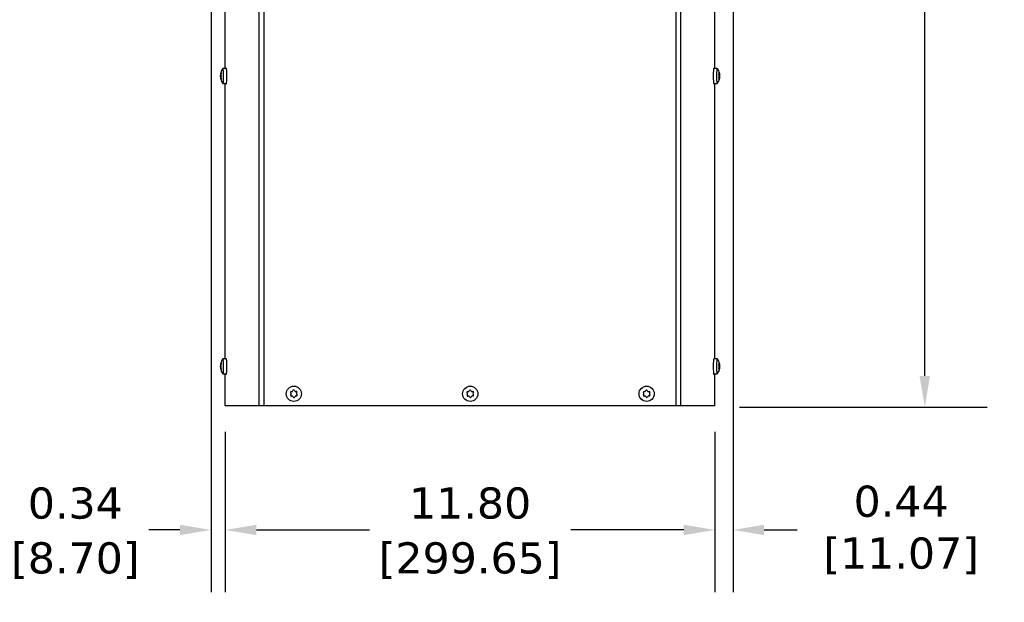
# Model space of a CAD drawing. Header units: inches. Extents: x -1 to 128, y 3 to 101.
# Tile 3 of 17: x 17 to 41, y 44 to 58. Entities that reach past the tile are written whole.
import ezdxf

# ---------------------------------------------------------------- set-up
doc = ezdxf.new("R2010")
doc.units = ezdxf.units.IN
doc.header["$LTSCALE"] = 12
doc.header["$MEASUREMENT"] = 0
doc.header["$PDSIZE"] = -1
doc.linetypes.add('SLD-Solid', pattern=[0])
doc.layers.add('DIMENSIONS', color=140, linetype='SLD-Solid', lineweight=25)
doc.styles.get("Standard").update_dxf_attribs({"font": 'verdana.ttf'})
doc.dimstyles.get("Standard").update_dxf_attribs({"dimtxt": 0.18, "dimasz": 0.18, "dimexe": 0.18, "dimexo": 0.0625, "dimgap": 0.09, "dimtad": 0, "dimtih": 1, "dimtoh": 1, "dimdec": 4, "dimzin": 0, "dimdsep": 46, "dimtxsty": 'Standard', "dimcen": 0.09, "dimadec": 0, "dimazin": 0, "dimtfac": 1, "dimtdec": 4, "dimtofl": 0, "dimtmove": 0, "dimatfit": 3, "dimfxl": 0, "dimtolj": 1, "dimtzin": 0, "dimarcsym": 0})

# ---------------------------------------------------------------- blocks, each defined once
blk = doc.blocks.new('*D137')
at = {"layer": 'Defpoints', "color": 0}
for p in [(34.062, 85.957), (39.232, 85.957), (34.169, 48.246)]:
    blk.add_point(p, dxfattribs=at)
at = {"layer": 'DIMENSIONS', "color": 0, "lineweight": -2}
for p, q in [((34.662, 85.957), (40.732, 85.957)), ((39.232, 85.207), (39.232, 68.562)), ((39.232, 48.996), (39.232, 64.522)), ((34.769, 48.246), (40.732, 48.246))]:
    blk.add_line(p, q, dxfattribs=at)
at = {"layer": 'DIMENSIONS', "color": 0}
for points in [[(39.107, 85.207), (39.357, 85.207), (39.232, 85.957)], [(39.107, 48.996), (39.357, 48.996), (39.232, 48.246)]]:
    blk.add_solid(points, dxfattribs=at)
at = {"layer": 'DIMENSIONS', "color": 0, "insert": (39.232, 66.542), "char_height": 0.75, "attachment_point": 5}
blk.add_mtext('\\A1; 37.71\\P [957.85]\\P (480V)', dxfattribs=at)
blk = doc.blocks.new('*D136')
at = {"layer": 'Defpoints', "color": 0}
for p in [(22.379, 48.246), (34.176, 48.246), (22.379, 45.284)]:
    blk.add_point(p, dxfattribs=at)
at = {"layer": 'DIMENSIONS', "color": 0, "lineweight": -2}
for p, q in [((22.379, 47.646), (22.379, 43.784)), ((34.176, 47.646), (34.176, 43.784)), ((23.129, 45.284), (25.852, 45.284)), ((33.426, 45.284), (30.703, 45.284))]:
    blk.add_line(p, q, dxfattribs=at)
at = {"layer": 'DIMENSIONS', "color": 0}
for points in [[(23.129, 45.409), (23.129, 45.159), (22.379, 45.284)], [(33.426, 45.409), (33.426, 45.159), (34.176, 45.284)]]:
    blk.add_solid(points, dxfattribs=at)
at = {"layer": 'DIMENSIONS', "color": 0, "char_height": 0.75, "attachment_point": 5}
for s, insert in [('\\A1;11.80', (28.278, 45.926)), ('\\A1;[299.65]', (28.278, 44.543))]:
    blk.add_mtext(s, dxfattribs=dict(at, insert=insert))
blk = doc.blocks.new('*D135')
at = {"layer": 'Defpoints', "color": 0}
for p in [(34.612, 58.761), (34.176, 48.246), (34.612, 45.284)]:
    blk.add_point(p, dxfattribs=at)
at = {"layer": 'DIMENSIONS', "color": 0, "lineweight": -2}
for p, q in [((34.612, 58.161), (34.612, 43.784)), ((34.176, 47.646), (34.176, 43.784)), ((33.426, 45.284), (32.676, 45.284)), ((35.362, 45.284), (36.159, 45.284))]:
    blk.add_line(p, q, dxfattribs=at)
at = {"layer": 'DIMENSIONS', "color": 0}
for points in [[(33.426, 45.409), (33.426, 45.159), (34.176, 45.284)], [(35.362, 45.409), (35.362, 45.159), (34.612, 45.284)]]:
    blk.add_solid(points, dxfattribs=at)
at = {"layer": 'DIMENSIONS', "color": 0, "insert": (38.498, 45.284), "char_height": 0.75, "attachment_point": 5}
blk.add_mtext('\\A1; 0.44\\P [11.07]', dxfattribs=at)
blk = doc.blocks.new('*D134')
at = {"layer": 'Defpoints', "color": 0}
for p in [(22.036, 59.377), (22.379, 48.246), (22.036, 45.284)]:
    blk.add_point(p, dxfattribs=at)
at = {"layer": 'DIMENSIONS', "color": 0, "lineweight": -2}
for p, q in [((22.036, 58.777), (22.036, 43.784)), ((22.379, 47.646), (22.379, 43.784)), ((21.286, 45.284), (20.536, 45.284)), ((23.129, 45.284), (23.879, 45.284))]:
    blk.add_line(p, q, dxfattribs=at)
at = {"layer": 'DIMENSIONS', "color": 0}
for points in [[(21.286, 45.409), (21.286, 45.159), (22.036, 45.284)], [(23.129, 45.409), (23.129, 45.159), (22.379, 45.284)]]:
    blk.add_solid(points, dxfattribs=at)
at = {"layer": 'DIMENSIONS', "color": 0, "char_height": 0.75, "attachment_point": 5}
for s, insert in [('\\A1;0.34', (18.767, 45.925)), ('\\A1;[8.70]', (18.767, 44.543))]:
    blk.add_mtext(s, dxfattribs=dict(at, insert=insert))

msp = doc.modelspace()

# ---------------------------------------------------------------- linework, layer by layer
for p, q in [((23.19713, 48.27614), (23.19713, 83.51314)), ((23.31269, 48.27614), (23.31269, 83.51314)), ((33.2421, 48.27614), (33.2421, 83.51314)), ((33.35766, 48.27614), (33.35766, 83.51314)), ((22.37901, 56.40914), (22.37901, 58.86004)), ((34.17577, 56.40914), (34.17577, 58.71309)), ((22.26508, 56.25139), (22.27598, 56.25139)), ((22.2659, 56.26791), (22.27524, 56.26791)), ((22.26694, 56.24203), (22.28124, 56.24203)), ((22.26913, 56.2864), (22.27839, 56.2864)), ((22.26992, 56.29143), (22.27928, 56.29143)), ((22.27142, 56.29404), (22.27968, 56.29404)), ((22.27605, 56.3034), (22.27998, 56.3034)), ((22.40423, 56.40914), (22.32453, 56.40914)), ((34.23032, 56.40914), (34.15062, 56.40914)), ((34.28757, 56.25538), (34.27254, 56.25538)), ((34.29008, 56.23894), (34.27667, 56.23894)), ((34.28207, 56.30636), (34.27894, 56.30636)), ((34.29016, 56.21996), (34.27915, 56.21996)), ((34.28619, 56.29081), (34.28141, 56.29081)), ((34.28193, 56.28211), (34.2877, 56.28211)), ((22.26511, 56.20001), (22.27595, 56.20001)), ((22.26595, 56.18362), (22.27508, 56.18362)), ((22.26696, 56.20914), (22.2802, 56.20914)), ((22.26921, 56.16514), (22.27875, 56.16514)), ((22.27949, 56.16086), (22.27002, 56.16086)), ((22.2715, 56.15838), (22.27983, 56.15838)), ((22.27615, 56.14925), (22.28, 56.14925)), ((22.32453, 56.04314), (22.40423, 56.04314)), ((22.37901, 49.40914), (22.37901, 56.04314)), ((34.15062, 56.04314), (34.23032, 56.04314)), ((34.17577, 49.40914), (34.17577, 56.04314)), ((34.28648, 56.17517), (34.27253, 56.17517)), ((34.28812, 56.17427), (34.27267, 56.17427)), ((34.28099, 56.17018), (34.27412, 56.17018)), ((34.28078, 56.17016), (34.27413, 56.17016)), ((34.28779, 56.20442), (34.27634, 56.20442)), ((34.28274, 56.14753), (34.28018, 56.14753)), ((34.28673, 56.16398), (34.2824, 56.16398)), ((22.40423, 49.40914), (22.32453, 49.40914)), ((34.23032, 49.40914), (34.15062, 49.40914)), ((22.26508, 49.25139), (22.27598, 49.25139)), ((22.26511, 49.20001), (22.27595, 49.20001)), ((22.2659, 49.26791), (22.27524, 49.26791)), ((22.26595, 49.18362), (22.27508, 49.18362)), ((22.26694, 49.24203), (22.28124, 49.24203)), ((22.26696, 49.20914), (22.2802, 49.20914)), ((22.26913, 49.2864), (22.27839, 49.2864)), ((22.26921, 49.16514), (22.27875, 49.16514)), ((22.26992, 49.29143), (22.27928, 49.29143)), ((22.27949, 49.16086), (22.27002, 49.16086)), ((22.27142, 49.29404), (22.27968, 49.29404)), ((22.2715, 49.15838), (22.27983, 49.15838)), ((22.27605, 49.3034), (22.27998, 49.3034)), ((22.27615, 49.14925), (22.28, 49.14925)), ((34.28648, 49.17517), (34.27253, 49.17517)), ((34.28757, 49.25538), (34.27254, 49.25538)), ((34.28812, 49.17427), (34.27267, 49.17427)), ((34.28099, 49.17018), (34.27412, 49.17018)), ((34.28078, 49.17016), (34.27413, 49.17016)), ((34.28779, 49.20442), (34.27634, 49.20442)), ((34.29008, 49.23894), (34.27667, 49.23894)), ((34.28207, 49.30636), (34.27894, 49.30636)), ((34.29016, 49.21996), (34.27915, 49.21996)), ((34.28274, 49.14753), (34.28018, 49.14753)), ((34.28619, 49.29081), (34.28141, 49.29081)), ((34.28193, 49.28211), (34.2877, 49.28211)), ((34.28673, 49.16398), (34.2824, 49.16398)), ((22.32453, 49.04314), (22.40423, 49.04314)), ((22.37901, 48.27614), (22.37901, 49.04314)), ((34.15062, 49.04314), (34.23032, 49.04314)), ((34.17577, 48.27614), (34.17577, 49.04314)), ((24.00263, 48.62831), (24.01108, 48.64475)), ((24.04393, 48.64636), (24.05394, 48.63081)), ((28.25263, 48.62831), (28.26108, 48.64475)), ((28.29393, 48.64636), (28.30394, 48.63081)), ((32.50263, 48.62831), (32.51108, 48.64475)), ((32.54393, 48.64636), (32.55394, 48.63081)), ((23.96317, 48.57232), (23.95315, 48.58786)), ((23.95564, 48.5369), (23.96409, 48.55335)), ((23.96819, 48.61712), (23.98665, 48.61802)), ((23.99192, 48.51016), (23.97346, 48.50926)), ((24.01883, 48.48593), (24.00882, 48.50147)), ((24.06014, 48.50398), (24.05168, 48.48753)), ((24.07084, 48.62213), (24.08931, 48.62303)), ((24.09457, 48.51517), (24.07611, 48.51427)), ((24.10712, 48.59538), (24.09867, 48.57894)), ((24.0996, 48.55996), (24.10961, 48.54442)), ((28.21317, 48.57232), (28.20315, 48.58786)), ((28.20564, 48.5369), (28.21409, 48.55335)), ((28.21819, 48.61712), (28.23665, 48.61802)), ((28.24192, 48.51016), (28.22346, 48.50926)), ((28.26883, 48.48593), (28.25882, 48.50147)), ((28.31014, 48.50398), (28.30168, 48.48753)), ((28.32084, 48.62213), (28.33931, 48.62303)), ((28.34457, 48.51517), (28.32611, 48.51427)), ((28.35712, 48.59538), (28.34867, 48.57894)), ((28.3496, 48.55996), (28.35961, 48.54442)), ((32.46317, 48.57232), (32.45315, 48.58786)), ((32.45564, 48.5369), (32.46409, 48.55335)), ((32.46819, 48.61712), (32.48665, 48.61802)), ((32.49192, 48.51016), (32.47346, 48.50926)), ((32.51883, 48.48593), (32.50882, 48.50147)), ((32.56014, 48.50398), (32.55168, 48.48753)), ((32.57084, 48.62213), (32.58931, 48.62303)), ((32.59457, 48.51517), (32.57611, 48.51427)), ((32.60712, 48.59538), (32.59867, 48.57894)), ((32.5996, 48.55996), (32.60961, 48.54442)), ((23.19713, 48.27614), (22.37901, 48.27614)), ((23.31269, 48.27614), (23.19713, 48.27614)), ((33.2421, 48.27614), (23.31269, 48.27614)), ((33.35766, 48.27614), (33.2421, 48.27614)), ((34.17577, 48.27614), (33.35766, 48.27614))]:
    msp.add_line(p, q)
for centre in [(24.03138, 48.56614), (28.28138, 48.56614), (32.53138, 48.56614)]:
    msp.add_circle(centre, 0.183)
for centre, radius, start, end in [((22.3358, 56.25617), 0.07088, 170.465111, 183.866057), ((22.17865, 56.22553), 0.08981, 349.484664, 10.585154), ((22.56269, 56.22614), 0.30107, 142.854325, 165.277309), ((22.30863, 56.26215), 0.03395, 168.940952, 196.913595), ((22.24044, 56.22667), 0.04359, 337.870732, 22.199087), ((33.99216, 56.22614), 0.30107, 11.697741, 37.145675), ((34.23142, 56.22263), 0.04784, 348.804919, 11.682853), ((34.20142, 56.22907), 0.08921, 354.138026, 6.349747), ((22.33496, 56.19537), 0.07, 176.196512, 189.658034), ((22.56269, 56.22614), 0.30107, 194.913513, 217.145675), ((22.30931, 56.19098), 0.03458, 163.328327, 191.002841), ((33.99216, 56.22614), 0.30107, 322.854325, 345.020358), ((33.99216, 56.22614), 0.30107, 345.020358, 347.921705), ((22.56269, 49.22614), 0.30107, 142.854325, 165.277309), ((33.99216, 49.22614), 0.30107, 11.697741, 37.145675), ((22.3358, 49.25617), 0.07088, 170.465111, 183.866057), ((22.33496, 49.19537), 0.07, 176.196512, 189.658034), ((22.17865, 49.22553), 0.08981, 349.484664, 10.585154), ((22.56269, 49.22614), 0.30107, 194.913513, 217.145675), ((22.30863, 49.26215), 0.03395, 168.940952, 196.913595), ((22.30931, 49.19098), 0.03458, 163.328327, 191.002841), ((22.24044, 49.22667), 0.04359, 337.870732, 22.199087), ((33.99216, 49.22614), 0.30107, 322.854325, 345.020358), ((34.23142, 49.22263), 0.04784, 348.804919, 11.682853), ((33.99216, 49.22614), 0.30107, 345.020358, 347.921705), ((34.20142, 49.22907), 0.08921, 354.138026, 6.349747), ((23.98573, 48.63699), 0.019, 272.796077, 332.796077), ((24.02797, 48.63607), 0.01899, 32.796077, 152.796077), ((24.06991, 48.64111), 0.019, 212.796077, 272.796077), ((28.23573, 48.63699), 0.019, 272.796077, 332.796077), ((28.27797, 48.63607), 0.01899, 32.796077, 152.796077), ((28.31991, 48.64111), 0.019, 212.796077, 272.796077), ((32.48573, 48.63699), 0.019, 272.796077, 332.796077), ((32.52797, 48.63607), 0.01899, 32.796077, 152.796077), ((32.56991, 48.64111), 0.019, 212.796077, 272.796077), ((23.96911, 48.59815), 0.01899, 92.796077, 212.796077), ((23.97253, 48.52822), 0.01899, 152.796077, 272.796077), ((23.9472, 48.56203), 0.019, 332.796077, 32.796077), ((23.99285, 48.49118), 0.019, 32.796077, 92.796077), ((24.0348, 48.49621), 0.01899, 212.796077, 332.796077), ((24.07704, 48.49529), 0.019, 92.796077, 152.796077), ((24.09023, 48.60406), 0.01899, 332.796077, 92.796077), ((24.09365, 48.53414), 0.01899, 272.796077, 32.796077), ((24.11557, 48.57025), 0.019, 152.796077, 212.796077), ((28.21911, 48.59815), 0.01899, 92.796077, 212.796077), ((28.22253, 48.52822), 0.01899, 152.796077, 272.796077), ((28.1972, 48.56203), 0.019, 332.796077, 32.796077), ((28.24285, 48.49118), 0.019, 32.796077, 92.796077), ((28.2848, 48.49621), 0.01899, 212.796077, 332.796077), ((28.32704, 48.49529), 0.019, 92.796077, 152.796077), ((28.34023, 48.60406), 0.01899, 332.796077, 92.796077), ((28.34365, 48.53414), 0.01899, 272.796077, 32.796077), ((28.36557, 48.57025), 0.019, 152.796077, 212.796077), ((32.46911, 48.59815), 0.01899, 92.796077, 212.796077), ((32.47253, 48.52822), 0.01899, 152.796077, 272.796077), ((32.4472, 48.56203), 0.019, 332.796077, 32.796077), ((32.49285, 48.49118), 0.019, 32.796077, 92.796077), ((32.5348, 48.49621), 0.01899, 212.796077, 332.796077), ((32.57704, 48.49529), 0.019, 92.796077, 152.796077), ((32.59023, 48.60406), 0.01899, 332.796077, 92.796077), ((32.59365, 48.53414), 0.01899, 272.796077, 32.796077), ((32.61557, 48.57025), 0.019, 152.796077, 212.796077)]:
    msp.add_arc(centre, radius, start, end)
for centre, major_axis, ratio, start_param, end_param in [((22.56031, 56.27271), (-0.2958, -0.01513), 0.5041161, 0.04167911, 0.10507246), ((22.55799, 56.22577), (-0.02368, 0.29524), 0.99617036, 1.28490201, 1.34829536), ((22.56502, 56.27309), (-0.29583, 0.01465), 0.49205426, 6.17730558, 6.24069893), ((22.56031, 56.27271), (-0.2958, -0.01513), 0.5041161, -0.30725109, -0.24385774), ((22.5674, 56.22652), (-0.02368, 0.29524), 0.99617036, 1.28490206, 1.34829541), ((22.56502, 56.27309), (-0.29583, 0.01465), 0.49205426, 0.24305047, 0.30644382), ((22.32453, 56.22614), (0, 0.183), 0.08715574, 0, 0.11454618), ((22.32453, 56.22614), (0, 0.183), 0.08715574, 3.02704648, 6.28318531), ((22.40423, 56.22614), (0, 0.183), 0.08715574, 3.14159265, 6.28318531), ((34.15062, 56.22614), (0, 0.183), 0.08715574, 0, 3.14159265), ((34.23032, 56.22614), (0, 0.183), 0.08715574, 0, 3.25613883), ((34.23032, 56.22614), (0, 0.183), 0.08715574, 6.16863913, 6.28318531), ((33.9882, 56.1969), (0.29352, -0.0397), 0.83740494, 0.30290764, 0.36630099), ((33.99193, 56.28007), (0.29619, 0.00126), 0.04859576, -0.29353172, -0.23013837), ((33.98797, 56.25083), (-0.29202, -0.04951), 0.8860007, 3.0952726, 3.15866595), ((33.99611, 56.25539), (0.29352, -0.0397), 0.83740494, 0.30290764, 0.36630099), ((33.99634, 56.20146), (-0.29202, -0.04951), 0.8860007, 3.0952726, 3.15866595), ((33.99611, 56.25539), (-0.29352, 0.0397), 0.83740494, 3.0955701, 3.15896345), ((22.56037, 56.17919), (-0.29583, 0.01465), 0.49205426, 6.17730558, 6.24069893), ((22.55799, 56.22577), (0.02368, -0.29524), 0.99617036, 4.77542487, 4.83881822), ((22.56507, 56.17957), (-0.2958, -0.01513), 0.5041161, 0.04167911, 0.10507246), ((22.56037, 56.17919), (-0.29583, 0.01465), 0.49205426, 0.24305047, 0.30644382), ((22.5674, 56.22652), (0.02368, -0.29524), 0.99617036, 4.77542489, 4.83881824), ((22.56507, 56.17957), (-0.2958, -0.01513), 0.5041161, -0.30725109, -0.24385774), ((22.40391, 56.12614), (0, 0.1), 0.08715574, 2.54990401, 3.93789512), ((34.15088, 56.12614), (0, 0.1), 0.08715574, 2.33885522, 3.7332813), ((33.98797, 56.25083), (0.29202, 0.04951), 0.8860007, 5.88793505, 5.9513284), ((33.99239, 56.17221), (0.29619, 0.00126), 0.04859576, -0.29353172, -0.23013837), ((33.9882, 56.1969), (-0.29352, 0.0397), 0.83740494, 3.0955701, 3.15896345), ((33.99634, 56.20146), (0.29202, 0.04951), 0.8860007, 5.88793505, 5.9513284), ((33.99239, 56.17221), (0.29619, 0.00126), 0.04859576, 0.05539847, 0.11879182), ((22.32453, 49.22614), (0, 0.183), 0.08715574, 0, 0.11454618), ((22.32453, 49.22614), (0, 0.183), 0.08715574, 3.02704648, 6.28318531), ((22.40423, 49.22614), (0, 0.183), 0.08715574, 3.14159265, 6.28318531), ((34.15062, 49.22614), (0, 0.183), 0.08715574, 0, 3.14159265), ((34.23032, 49.22614), (0, 0.183), 0.08715574, 0, 3.25613883), ((34.23032, 49.22614), (0, 0.183), 0.08715574, 6.16863913, 6.28318531), ((22.56031, 49.27271), (-0.2958, -0.01513), 0.5041161, 0.04167911, 0.10507246), ((22.56037, 49.17919), (-0.29583, 0.01465), 0.49205426, 6.17730558, 6.24069893), ((22.55799, 49.22577), (-0.02368, 0.29524), 0.99617036, 1.28490201, 1.34829536), ((22.55799, 49.22577), (0.02368, -0.29524), 0.99617036, 4.77542488, 4.83881823), ((22.56502, 49.27309), (-0.29583, 0.01465), 0.49205426, 6.17730558, 6.24069893), ((22.56507, 49.17957), (-0.2958, -0.01513), 0.5041161, 0.04167911, 0.10507246), ((22.56031, 49.27271), (-0.2958, -0.01513), 0.5041161, -0.30725109, -0.24385774), ((22.56037, 49.17919), (-0.29583, 0.01465), 0.49205426, 0.24305047, 0.30644382), ((22.5674, 49.22652), (-0.02368, 0.29524), 0.99617036, 1.28490205, 1.3482954), ((22.5674, 49.22652), (0.02368, -0.29524), 0.99617036, 4.77542488, 4.83881823), ((22.56502, 49.27309), (-0.29583, 0.01465), 0.49205426, 0.24305047, 0.30644382), ((22.56507, 49.17957), (-0.2958, -0.01513), 0.5041161, -0.30725109, -0.24385774), ((33.9882, 49.1969), (0.29352, -0.0397), 0.83740494, 0.30290764, 0.36630099), ((33.98797, 49.25083), (0.29202, 0.04951), 0.8860007, 5.88793505, 5.9513284), ((33.99193, 49.28007), (0.29619, 0.00126), 0.04859576, -0.29353172, -0.23013837), ((33.99239, 49.17221), (0.29619, 0.00126), 0.04859576, -0.29353172, -0.23013837), ((33.98797, 49.25083), (-0.29202, -0.04951), 0.8860007, 3.0952726, 3.15866595), ((33.9882, 49.1969), (-0.29352, 0.0397), 0.83740494, 3.0955701, 3.15896345), ((33.99611, 49.25539), (0.29352, -0.0397), 0.83740494, 0.30290764, 0.36630099), ((33.99634, 49.20146), (0.29202, 0.04951), 0.8860007, 5.88793505, 5.9513284), ((33.99239, 49.17221), (0.29619, 0.00126), 0.04859576, 0.05539847, 0.11879182), ((33.99634, 49.20146), (-0.29202, -0.04951), 0.8860007, 3.0952726, 3.15866595), ((33.99611, 49.25539), (-0.29352, 0.0397), 0.83740494, 3.0955701, 3.15896345), ((22.40391, 49.12614), (0, 0.1), 0.08715574, 2.54990401, 3.93789514), ((34.15088, 49.12614), (0, 0.1), 0.08715574, 2.33885518, 3.7332813)]:
    msp.add_ellipse(centre, major_axis=major_axis, ratio=ratio, start_param=start_param, end_param=end_param)
for points in [[(22.26913, 56.2864), (22.26952, 56.28823), (22.26989, 56.29006), (22.27023, 56.29182)], [(22.2701, 56.16081), (22.26981, 56.16222), (22.26951, 56.16368), (22.26921, 56.16514)], [(22.26913, 49.2864), (22.26952, 49.28823), (22.26989, 49.29006), (22.27023, 49.29182)], [(22.2701, 49.16081), (22.26981, 49.16222), (22.26951, 49.16368), (22.26921, 49.16514)]]:
    msp.add_open_spline(points, degree=3)
for points, knots in [([(22.26976, 56.29391), (22.26954, 56.29227), (22.26957, 56.29141), (22.27015, 56.29145), (22.27069, 56.29236), (22.27142, 56.29404)], [0, 0, 0, 0, 0.5, 0.5, 1, 1, 1, 1]), ([(22.27605, 56.3034), (22.27699, 56.30507), (22.27785, 56.30597), (22.27923, 56.30604), (22.27975, 56.30519), (22.28026, 56.30188), (22.28025, 56.29945), (22.27974, 56.29373), (22.27923, 56.29045), (22.27855, 56.28715)], [0, 0, 0, 0, 0.25, 0.25, 0.5, 0.5, 0.75, 0.75, 1, 1, 1, 1]), ([(34.27416, 56.24786), (34.27331, 56.25064), (34.27264, 56.25386), (34.27181, 56.26045), (34.27165, 56.26384), (34.27191, 56.26981), (34.27234, 56.27235), (34.27363, 56.27592), (34.27449, 56.27695), (34.27547, 56.27712)], [0, 0, 0, 0, 0.25, 0.25, 0.5, 0.5, 0.75, 0.75, 1, 1, 1, 1]), ([(34.2792, 56.30475), (34.27865, 56.30769), (34.27827, 56.3102), (34.27795, 56.31379), (34.27801, 56.31487), (34.27859, 56.3152), (34.2791, 56.31446), (34.28042, 56.31142), (34.28122, 56.30913), (34.28207, 56.30636)], [0, 0, 0, 0, 0.25, 0.25, 0.5, 0.5, 0.75, 0.75, 1, 1, 1, 1]), ([(34.28032, 56.27802), (34.28109, 56.27818), (34.28162, 56.27923), (34.28211, 56.28281), (34.28206, 56.28535), (34.28171, 56.28831)], [0, 0, 0, 0, 0.5, 0.5, 1, 1, 1, 1]), ([(34.28536, 56.28216), (34.28529, 56.28185), (34.28523, 56.28146), (34.28504, 56.27949), (34.28504, 56.27718), (34.28536, 56.27154), (34.28567, 56.26826), (34.2865, 56.26164), (34.28702, 56.25832), (34.28757, 56.25538)], [0.17116719, 0.17116719, 0.17116719, 0.17116719, 0.25, 0.25, 0.5, 0.5, 0.75, 0.75, 1, 1, 1, 1]), ([(34.28619, 56.29081), (34.28682, 56.28802), (34.28729, 56.28573), (34.28781, 56.2827), (34.28785, 56.28197), (34.28766, 56.28213)], [0, 0, 0, 0, 0.5, 0.5, 1, 1, 1, 1]), ([(22.2715, 56.15838), (22.27077, 56.16002), (22.27023, 56.16088), (22.26965, 56.16084), (22.26962, 56.15993), (22.26984, 56.15825)], [0, 0, 0, 0, 0.5, 0.5, 1, 1, 1, 1]), ([(22.27862, 56.16589), (22.27931, 56.16259), (22.27981, 56.15931), (22.28034, 56.15356), (22.28035, 56.15108), (22.27984, 56.14768), (22.27933, 56.14679), (22.27795, 56.14675), (22.27708, 56.14762), (22.27615, 56.14925)], [0, 0, 0, 0, 0.25, 0.25, 0.5, 0.5, 0.75, 0.75, 1, 1, 1, 1]), ([(34.27592, 56.16926), (34.27495, 56.16909), (34.27408, 56.1698), (34.27277, 56.1728), (34.27232, 56.17511), (34.272, 56.18075), (34.27213, 56.18403), (34.27291, 56.19064), (34.27355, 56.19397), (34.27437, 56.1969)], [0, 0, 0, 0, 0.25, 0.25, 0.5, 0.5, 0.75, 0.75, 1, 1, 1, 1]), ([(34.28274, 56.14753), (34.28192, 56.1446), (34.28115, 56.14209), (34.27986, 56.13849), (34.27935, 56.13741), (34.27877, 56.13708), (34.27869, 56.13783), (34.27898, 56.14086), (34.27935, 56.14315), (34.27988, 56.14593)], [0, 0, 0, 0, 0.25, 0.25, 0.5, 0.5, 0.75, 0.75, 1, 1, 1, 1]), ([(34.28225, 56.16147), (34.28257, 56.16426), (34.2826, 56.16656), (34.28209, 56.16959), (34.28155, 56.17032), (34.28078, 56.17016)], [0, 0, 0, 0, 0.5, 0.5, 1, 1, 1, 1]), ([(34.28779, 56.20442), (34.28726, 56.20165), (34.28677, 56.19842), (34.286, 56.19184), (34.28571, 56.18845), (34.28545, 56.18248), (34.28546, 56.17994), (34.28578, 56.17637), (34.28608, 56.17533), (34.28648, 56.17517)], [0, 0, 0, 0, 0.25, 0.25, 0.5, 0.5, 0.75, 0.75, 1, 1, 1, 1]), ([(34.28812, 56.17427), (34.2883, 56.17411), (34.28827, 56.17306), (34.28779, 56.16948), (34.28733, 56.16693), (34.28673, 56.16398)], [0, 0, 0, 0, 0.5, 0.5, 1, 1, 1, 1]), ([(22.26976, 49.29391), (22.26954, 49.29227), (22.26957, 49.29141), (22.27015, 49.29145), (22.27069, 49.29236), (22.27142, 49.29404)], [0, 0, 0, 0, 0.5, 0.5, 1, 1, 1, 1]), ([(22.2715, 49.15838), (22.27077, 49.16002), (22.27023, 49.16088), (22.26965, 49.16084), (22.26962, 49.15993), (22.26984, 49.15825)], [0, 0, 0, 0, 0.5, 0.5, 1, 1, 1, 1]), ([(22.27605, 49.3034), (22.27699, 49.30507), (22.27785, 49.30597), (22.27923, 49.30604), (22.27975, 49.30519), (22.28026, 49.30188), (22.28025, 49.29945), (22.27974, 49.29373), (22.27923, 49.29045), (22.27855, 49.28715)], [0, 0, 0, 0, 0.25, 0.25, 0.5, 0.5, 0.75, 0.75, 1, 1, 1, 1]), ([(22.27862, 49.16589), (22.27931, 49.16259), (22.27981, 49.15931), (22.28034, 49.15356), (22.28035, 49.15108), (22.27984, 49.14768), (22.27933, 49.14679), (22.27795, 49.14675), (22.27708, 49.14762), (22.27615, 49.14925)], [0, 0, 0, 0, 0.25, 0.25, 0.5, 0.5, 0.75, 0.75, 1, 1, 1, 1]), ([(34.27416, 49.24786), (34.27331, 49.25064), (34.27264, 49.25386), (34.27181, 49.26045), (34.27165, 49.26384), (34.27191, 49.26981), (34.27234, 49.27235), (34.27363, 49.27592), (34.27449, 49.27695), (34.27547, 49.27712)], [0, 0, 0, 0, 0.25, 0.25, 0.5, 0.5, 0.75, 0.75, 1, 1, 1, 1]), ([(34.27592, 49.16926), (34.27495, 49.16909), (34.27408, 49.1698), (34.27277, 49.1728), (34.27232, 49.17511), (34.272, 49.18075), (34.27213, 49.18403), (34.27291, 49.19064), (34.27355, 49.19397), (34.27437, 49.1969)], [0, 0, 0, 0, 0.25, 0.25, 0.5, 0.5, 0.75, 0.75, 1, 1, 1, 1]), ([(34.2792, 49.30475), (34.27865, 49.30769), (34.27827, 49.3102), (34.27795, 49.31379), (34.27801, 49.31487), (34.27859, 49.3152), (34.2791, 49.31446), (34.28042, 49.31142), (34.28122, 49.30913), (34.28207, 49.30636)], [0, 0, 0, 0, 0.25, 0.25, 0.5, 0.5, 0.75, 0.75, 1, 1, 1, 1]), ([(34.28274, 49.14753), (34.28192, 49.1446), (34.28115, 49.14209), (34.27986, 49.13849), (34.27935, 49.13741), (34.27877, 49.13708), (34.27869, 49.13783), (34.27898, 49.14086), (34.27935, 49.14315), (34.27988, 49.14593)], [0, 0, 0, 0, 0.25, 0.25, 0.5, 0.5, 0.75, 0.75, 1, 1, 1, 1]), ([(34.28032, 49.27802), (34.28109, 49.27818), (34.28162, 49.27923), (34.28211, 49.28281), (34.28206, 49.28535), (34.28171, 49.28831)], [0, 0, 0, 0, 0.5, 0.5, 1, 1, 1, 1]), ([(34.28225, 49.16147), (34.28257, 49.16426), (34.2826, 49.16656), (34.28209, 49.16959), (34.28155, 49.17032), (34.28078, 49.17016)], [0, 0, 0, 0, 0.5, 0.5, 1, 1, 1, 1]), ([(34.28536, 49.28216), (34.28529, 49.28185), (34.28523, 49.28146), (34.28504, 49.27949), (34.28504, 49.27718), (34.28536, 49.27154), (34.28567, 49.26826), (34.2865, 49.26164), (34.28702, 49.25832), (34.28757, 49.25538)], [0.17116719, 0.17116719, 0.17116719, 0.17116719, 0.25, 0.25, 0.5, 0.5, 0.75, 0.75, 1, 1, 1, 1]), ([(34.28779, 49.20442), (34.28726, 49.20165), (34.28677, 49.19842), (34.286, 49.19184), (34.28571, 49.18845), (34.28545, 49.18248), (34.28546, 49.17994), (34.28578, 49.17637), (34.28608, 49.17533), (34.28648, 49.17517)], [0, 0, 0, 0, 0.25, 0.25, 0.5, 0.5, 0.75, 0.75, 1, 1, 1, 1]), ([(34.28619, 49.29081), (34.28682, 49.28802), (34.28729, 49.28573), (34.28781, 49.2827), (34.28785, 49.28197), (34.28766, 49.28213)], [0, 0, 0, 0, 0.5, 0.5, 1, 1, 1, 1]), ([(34.28812, 49.17427), (34.2883, 49.17411), (34.28827, 49.17306), (34.28779, 49.16948), (34.28733, 49.16693), (34.28673, 49.16398)], [0, 0, 0, 0, 0.5, 0.5, 1, 1, 1, 1])]:
    msp.add_open_spline(points, degree=3, knots=knots)

# ---------------------------------------------------------------- dimensions: what is measured, and where the dimension line sits
at = {"layer": 'DIMENSIONS'}
dim = msp.add_linear_dim(base=(39.23243, 85.95664), p1=(34.16858, 48.24613), p2=(34.06218, 85.95664), angle=90, text=' <>\\P (480V)', dimstyle='Standard', override={"dimtxt": 0.75, "dimasz": 0.75, "dimexe": 1.5, "dimexo": 0.6, "dimgap": 0.25, "dimdec": 2, "dimzin": 1, "dimpost": '\\X', "dimtdec": 2, "dimtzin": 1}, dxfattribs=at)
dim.commit()
dim.dimension.update_dxf_attribs({"geometry": '*D137', "text_midpoint": (39.23243, 66.54189), "dimtype": 160})
for base, p1, p2, picture, middle in [((22.03631, 45.284), (22.37901, 48.24613), (22.03631, 59.37714), '*D134', (18.76692, 45.284)), ((22.37901, 45.284), (34.17613, 48.24613), (22.37901, 48.24613), '*D136', (28.27757, 45.284))]:
    dim = msp.add_linear_dim(base=base, p1=p1, p2=p2, dimstyle='Standard', override={"dimtxt": 0.75, "dimasz": 0.75, "dimexe": 1.5, "dimexo": 0.6, "dimgap": 0.25, "dimdec": 2, "dimzin": 1, "dimpost": '\\X', "dimtdec": 2, "dimtzin": 1}, dxfattribs=at)
    dim.commit()
    dim.dimension.update_dxf_attribs({"geometry": picture, "text_midpoint": middle})
dim = msp.add_linear_dim(base=(34.61179, 45.284), p1=(34.17613, 48.24613), p2=(34.61179, 58.76133), text=' <>', dimstyle='Standard', override={"dimtxt": 0.75, "dimasz": 0.75, "dimexe": 1.5, "dimexo": 0.6, "dimgap": 0.25, "dimdec": 2, "dimzin": 1, "dimpost": '\\X', "dimtdec": 2, "dimtzin": 1}, dxfattribs=at)
dim.commit()
dim.dimension.update_dxf_attribs({"geometry": '*D135', "text_midpoint": (38.49751, 45.284), "dimtype": 160})

doc.saveas('drawing.dxf')
